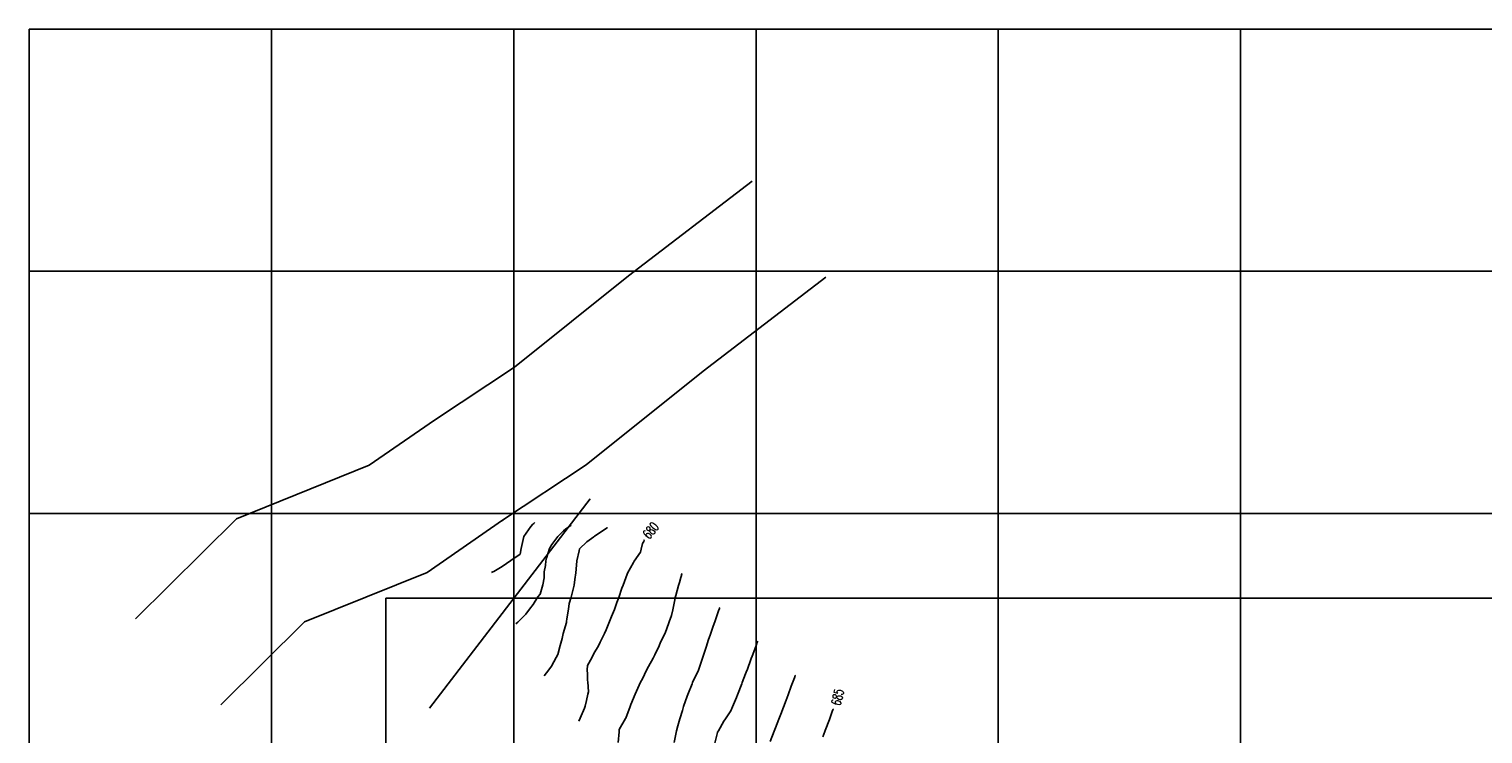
# Model space of a CAD drawing. Header units: millimetres. Extents: x 198958 to 201093, y 8706297 to 8708300.
# Tile 19 of 28: x 199000 to 199600, y 8708009 to 8708300. Entities that reach past the tile are written whole.
import ezdxf
from ezdxf.enums import TextEntityAlignment as Align

# ---------------------------------------------------------------- set-up
doc = ezdxf.new("R2010")
doc.units = ezdxf.units.MM
doc.header["$LTSCALE"] = 5
for name, color, linetype in [('$CURVAS1', 30, 'Continuous'), ('$CURVAS2', 40, 'Continuous'), ('CAIXA', 7, 'Continuous'), ('LAGOA', 3, 'Continuous'), ('MALHA', 9, 'Continuous'), ('TEXTO$CURVA', 2, 'Continuous'), ('Vp', 2, 'Continuous')]:
    doc.layers.add(name, color=color, linetype=linetype)
doc.styles.add('GEOSIS', font='ROMANS.SHX')

msp = doc.modelspace()

# ---------------------------------------------------------------- linework, layer by layer
at = {"layer": '$CURVAS1'}
for points in [[(199253.866, 8708089.128, 680), (199253.855, 8708089.097, 680), (199253.824, 8708088.996, 680), (199253.693, 8708088.414, 680), (199253.221, 8708087.536, 680), (199252.636, 8708085.275, 680), (199252.276, 8708083.923, 680), (199249.755, 8708080.287, 680), (199249.376, 8708079.699, 680), (199247.012, 8708075.299, 680), (199246.788, 8708074.844, 680), (199245.127, 8708070.308, 680), (199244.646, 8708069.087, 680), (199243.372, 8708065.315, 680), (199242.567, 8708063.202, 680), (199241.559, 8708060.323, 680), (199240.419, 8708057.457, 680), (199239.608, 8708055.332, 680), (199238.15, 8708051.958, 680), (199237.456, 8708050.341, 680), (199235.715, 8708046.792, 680), (199234.963, 8708045.352, 680), (199233.009, 8708042.176, 680), (199232.317, 8708040.363, 680), (199230.505, 8708037.15, 680), (199230.361, 8708035.372, 680), (199230.456, 8708033.525, 680), (199230.491, 8708030.924, 680), (199230.649, 8708030.371, 680), (199230.861, 8708026.342, 680), (199230.635, 8708025.371, 680), (199230.013, 8708022.736, 680), (199229.466, 8708020.376, 680), (199229.256, 8708019.499, 680), (199227.38, 8708015.385, 680), (199226.867, 8708014.24, 680)], [(199331.916, 8708019.276, 685), (199331.853, 8708019.104, 685), (199331.794, 8708018.947, 685), (199331.754, 8708018.838, 685), (199331.496, 8708018.14, 685), (199330.734, 8708016.071, 685), (199330.314, 8708014.934, 685), (199328.601, 8708010.295, 685), (199328.47, 8708009.942, 685), (199327.629, 8708007.67, 685)]]:
    msp.add_polyline3d(points, dxfattribs=at)
at = {"layer": '$CURVAS2'}
for points in [[(199208.741, 8708096.201, 677), (199208.587, 8708096.075, 677), (199208.28, 8708095.801, 677), (199207.938, 8708095.471, 677), (199207.094, 8708094.579, 677), (199204.196, 8708090.487, 677), (199204.167, 8708090.409, 677), (199203.129, 8708085.492, 677), (199202.737, 8708083.21, 677), (199199.216, 8708080.77, 677), (199199.019, 8708080.642, 677), (199198.802, 8708080.511, 677), (199195.298, 8708078.076, 677), (199191.794, 8708076.001, 677), (199191.43, 8708075.811, 677), (199190.819, 8708075.546, 677)], [(199223.718, 8708095.162, 678), (199223.523, 8708095.003, 678), (199221.884, 8708093.912, 678), (199221.405, 8708093.506, 678), (199220.624, 8708092.758, 678), (199218.831, 8708091.023, 678), (199218.22, 8708090.426, 678), (199215.733, 8708087.198, 678), (199214.762, 8708085.441, 678), (199213.561, 8708081.5, 678), (199213.324, 8708080.447, 678), (199213.105, 8708078.508, 678), (199212.577, 8708075.919, 678), (199212.576, 8708073.405, 678), (199211.974, 8708070.453, 678), (199210.905, 8708066.694, 678), (199209.94, 8708065.462, 678), (199208.059, 8708062.36, 678), (199206.587, 8708060.476, 678), (199205.067, 8708058.323, 678), (199202.181, 8708055.496, 678), (199201.717, 8708055.01, 678), (199200.884, 8708054.331, 678)], [(199238.696, 8708094.124, 679), (199238.616, 8708094.058, 679), (199233.377, 8708090.574, 679), (199233.125, 8708090.36, 679), (199230.159, 8708088.292, 679), (199227.151, 8708085.387, 679), (199227.102, 8708085.348, 679), (199227.035, 8708084.522, 679), (199226.026, 8708080.391, 679), (199225.768, 8708076.994, 679), (199225.632, 8708075.393, 679), (199225.18, 8708072.655, 679), (199224.905, 8708070.396, 679), (199224.619, 8708069.229, 679), (199223.689, 8708065.402, 679), (199222.84, 8708062.739, 679), (199222.613, 8708060.406, 679), (199221.984, 8708056.419, 679), (199221.85, 8708055.409, 679), (199221.737, 8708054.88, 679), (199220.423, 8708050.416, 679), (199220.01, 8708048.283, 679), (199219.191, 8708045.421, 679), (199218.242, 8708041.771, 679), (199217.495, 8708040.428, 679), (199215.649, 8708036.926, 679), (199214.493, 8708035.442, 679), (199212.63, 8708032.942, 679)], [(199269.476, 8708075.157, 681), (199269.428, 8708075.025, 681), (199269.295, 8708074.597, 681), (199269.236, 8708074.335, 681), (199269.011, 8708073.566, 681), (199268.39, 8708071.516, 681), (199268.048, 8708070.207, 681), (199266.924, 8708066.017, 681), (199266.707, 8708065.213, 681), (199266.639, 8708064.968, 681), (199265.653, 8708060.218, 681), (199265.186, 8708057.819, 681), (199264.116, 8708055.224, 681), (199263.08, 8708051.989, 681), (199262.318, 8708050.232, 681), (199260.645, 8708046.824, 681), (199259.998, 8708045.242, 681), (199258.218, 8708041.643, 681), (199257.526, 8708040.253, 681), (199255.678, 8708036.691, 681), (199254.876, 8708035.265, 681), (199253.142, 8708031.73, 681), (199252.379, 8708030.276, 681), (199250.711, 8708026.557, 681), (199250.099, 8708025.285, 681), (199248.408, 8708021.125, 681), (199248.042, 8708020.294, 681), (199246.243, 8708015.416, 681), (199246.187, 8708015.302, 681), (199243.573, 8708010.727, 681), (199243.565, 8708010.314, 681), (199243.503, 8708009.77, 681), (199243.184, 8708005.316, 681)], [(199285.086, 8708061.187, 682), (199285.002, 8708060.953, 682), (199284.94, 8708060.755, 682), (199284.578, 8708059.745, 682), (199284.415, 8708059.289, 682), (199282.963, 8708055.142, 682), (199282.341, 8708053.395, 682), (199281.229, 8708050.149, 682), (199280.281, 8708047.472, 682), (199279.541, 8708045.157, 682), (199278.266, 8708041.458, 682), (199277.906, 8708040.164, 682), (199276.331, 8708035.283, 682), (199276.278, 8708035.171, 682), (199273.83, 8708030.25, 682), (199273.801, 8708030.182, 682), (199273.603, 8708029.664, 682), (199271.864, 8708025.19, 682), (199271.652, 8708024.566, 682), (199270.09, 8708020.198, 682), (199269.609, 8708018.608, 682), (199268.522, 8708015.205, 682), (199267.76, 8708012.259, 682), (199267.194, 8708010.21, 682), (199266.176, 8708005.375, 682)], [(199300.696, 8708047.217, 683), (199300.605, 8708046.964, 683), (199300.591, 8708046.928, 683), (199300.54, 8708046.79, 683), (199300.317, 8708046.184, 683), (199300.208, 8708045.883, 683), (199299.908, 8708045.067, 683), (199298.426, 8708041.045, 683), (199298.069, 8708040.075, 683), (199296.288, 8708035.281, 683), (199296.214, 8708035.084, 683), (199295.707, 8708033.739, 683), (199294.332, 8708030.092, 683), (199294.129, 8708029.559, 683), (199292.397, 8708025.1, 683), (199291.928, 8708023.92, 683), (199290.319, 8708020.109, 683), (199289.612, 8708018.516, 683), (199287.469, 8708015.122, 683), (199286.792, 8708014.129, 683), (199284.525, 8708010.134, 683), (199284.153, 8708009.692, 683), (199284.105, 8708009.473, 683), (199283.07, 8708005.141, 683)], [(199316.306, 8708033.246, 684), (199316.229, 8708033.034, 684), (199316.193, 8708032.937, 684), (199316.053, 8708032.562, 684), (199316.012, 8708032.451, 684), (199315.849, 8708032.013, 684), (199315.103, 8708030.001, 684), (199314.573, 8708028.572, 684), (199313.246, 8708025.009, 684), (199312.429, 8708022.819, 684), (199311.376, 8708020.017, 684), (199310.273, 8708017.091, 684), (199309.484, 8708015.025, 684), (199308.095, 8708011.406, 684), (199307.555, 8708010.034, 684), (199305.878, 8708005.801, 684)]]:
    msp.add_polyline3d(points, dxfattribs=at)
at = {"layer": 'CAIXA'}
msp.add_lwpolyline([(199231.628, 8708106.055), (199165.196, 8708019.499)], dxfattribs=at)
at = {"layer": 'LAGOA'}
for points in [[(199043.933, 8708056.444), (199085.647, 8708097.761), (199140.393, 8708119.86), (199167.373, 8708138.514), (199200.318, 8708160.405), (199247.373, 8708198.127), (199298.473, 8708237.226)], [(199079.119, 8708020.92), (199113.688, 8708055.161), (199164.259, 8708075.574), (199195.429, 8708097.124), (199229.85, 8708119.996), (199278.206, 8708158.761), (199328.857, 8708197.517)]]:
    msp.add_lwpolyline(points, dxfattribs=at)
msp.add_point((199195.432, 8708097.122, 676.111), dxfattribs=at)
at = {"layer": 'MALHA'}
for p, q in [((199000, 8708300), (199900, 8708300)), ((199000, 8708300), (199900, 8708300)), ((199000, 8708300), (199000, 8706900)), ((199000, 8708300), (199000, 8706900)), ((199100, 8708300), (199100, 8706900)), ((199100, 8708300), (199100, 8706900)), ((199200, 8708300), (199200, 8706900)), ((199200, 8708300), (199200, 8706900)), ((199300, 8708300), (199300, 8706900)), ((199300, 8708300), (199300, 8706900)), ((199400, 8708300), (199400, 8706900)), ((199400, 8708300), (199400, 8706900)), ((199500, 8708300), (199500, 8706900)), ((199500, 8708300), (199500, 8706900)), ((199000, 8708200), (199900, 8708200)), ((199000, 8708200), (199900, 8708200)), ((199000, 8708100), (199900, 8708100)), ((199000, 8708100), (199900, 8708100))]:
    msp.add_line(p, q, dxfattribs=at)
at = {"layer": 'Vp'}
msp.add_lwpolyline([(199147.166, 8708065.042), (199775.174, 8708065.042), (199775.174, 8707511.042), (199147.166, 8707511.042)], close=True, dxfattribs=at)

# ---------------------------------------------------------------- texts
at = {"layer": 'TEXTO$CURVA', "style": 'GEOSIS', "width": 0.65}
for s, rotation, p in [('680', 51.046704, (199259.028, 8708090.906)), ('685', 76.515304, (199336.768, 8708023.362))]:
    msp.add_text(s, height=4, rotation=rotation, dxfattribs=at).set_placement(p, align=Align.BOTTOM_CENTER)

doc.saveas('drawing.dxf')
